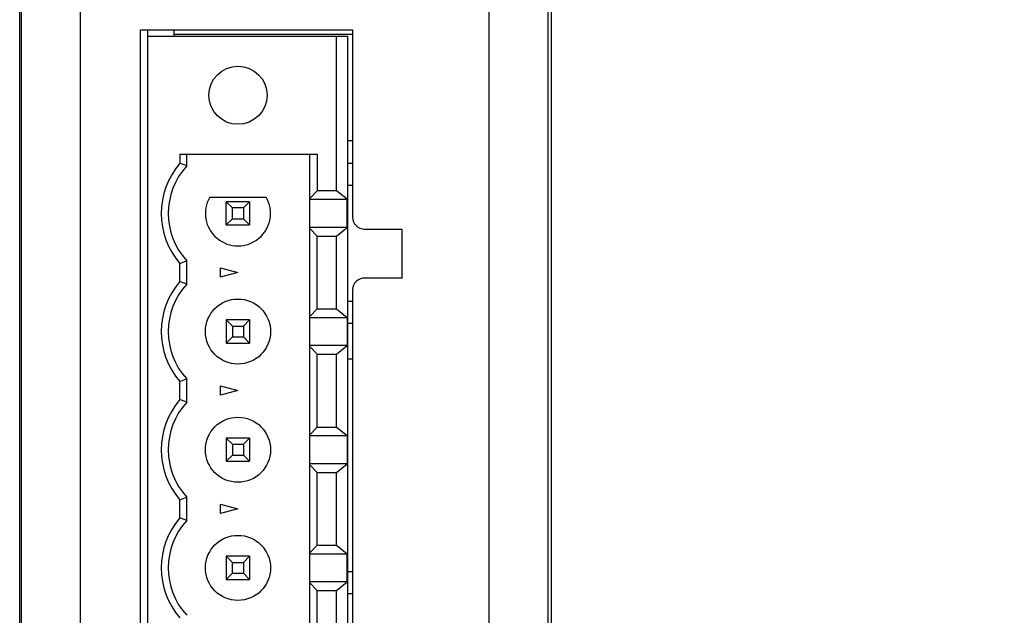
# Model space of a CAD drawing. Header units: inches. Extents: x 0 to 22, y 0 to 17.
# Tile 36 of 56: x 14.7 to 16.3, y 7.6 to 8.6. Entities that reach past the tile are written whole.
import ezdxf

# ---------------------------------------------------------------- set-up
doc = ezdxf.new("R2010")
doc.units = ezdxf.units.IN
doc.header["$LTSCALE"] = 1.21
doc.header["$MEASUREMENT"] = 0
doc.layers.get('0').update_dxf_attribs({"linetype": 'CONTINUOUS'})
doc.layers.add('DIMENSIONS', color=7, linetype='CONTINUOUS')
doc.styles.get("Standard").update_dxf_attribs({"font": 'txt', "width": 0.8})
doc.dimstyles.new('DIMSTYLE_1', dxfattribs={"dimtxt": 0.125, "dimasz": 0.18, "dimexe": 0.125, "dimexo": 0.0625, "dimgap": 0.0625, "dimtad": 0, "dimtih": 1, "dimtoh": 1, "dimdec": 3, "dimzin": 4, "dimdsep": 46, "dimtxsty": 'STANDARD', "dimblk": '_FILLED', "dimblk1": '_FILLED', "dimblk2": '_FILLED', "dimcen": 0.09, "dimadec": 0, "dimazin": 0, "dimtp": 0.01, "dimtm": 0.01, "dimtfac": 1, "dimtdec": 3, "dimtofl": 0, "dimtmove": 0, "dimatfit": 3, "dimldrblk": '_FILLED', "dimfxl": 1, "dimtolj": 1, "dimtzin": 4, "dimarcsym": 0})

# ---------------------------------------------------------------- blocks, each defined once
blk = doc.blocks.new('_FILLED')
at = {"color": 0, "linetype": 'ByBlock'}
blk.add_solid([(0, 0), (-1, 0.17361), (-1, -0.17361)], dxfattribs=at)
blk = doc.blocks.new('*D4')
at = {"layer": 'DIMENSIONS', "color": 2, "linetype": 'Continuous', "transparency": 16777216}
for p, q in [((15.5434, 9.3554), (17.2059, 9.3554)), ((17.0809, 9.3554), (17.0809, 8.0643)), ((17.0809, 5.8864), (17.0809, 7.8143)), ((15.5434, 5.8864), (17.2059, 5.8864))]:
    blk.add_line(p, q, dxfattribs=at)
at = {"layer": 'DIMENSIONS', "color": 2, "linetype": 'Continuous', "transparency": 16777216, "xscale": 0.18, "yscale": 0.18, "zscale": 0.18}
for p, rotation in [((17.0809, 9.3554), 90), ((17.0809, 5.8864), 270)]:
    blk.add_blockref('_FILLED', p, dxfattribs=dict(at, rotation=rotation))
at = {"layer": 'DIMENSIONS', "color": 2, "linetype": 'Continuous', "transparency": 16777216, "insert": (17.0809, 8.0018), "char_height": 0.125, "width": 1.325, "attachment_point": 2, "line_spacing_factor": 0.9}
blk.add_mtext('3.469{\\Ftxt.shx;\\W1.000000;\\H0.125000; }[88.11]', dxfattribs=at)

msp = doc.modelspace()

# ---------------------------------------------------------------- linework, layer by layer
at = {"color": 6, "linetype": 'Continuous'}
for p, q in [((14.6809, 5.9864), (14.6809, 9.2554)), ((15.5809, 5.9864), (15.5809, 9.2554)), ((14.6834, 9.2104), (14.6834, 6.0314)), ((14.7834, 9.2104), (14.7834, 6.0314)), ((15.4748, 9.2104), (15.4748, 6.0314)), ((15.5748, 9.2104), (15.5748, 6.0314)), ((14.8854, 8.6164), (15.2444, 8.6164)), ((14.8979, 6.1964), (14.8979, 8.6164)), ((14.9419, 8.6164), (14.9419, 8.6059)), ((15.2444, 8.6164), (15.2444, 8.2994)), ((14.8979, 8.6059), (15.2365, 8.6059)), ((14.9419, 8.6092), (15.2444, 8.6092)), ((15.2168, 8.3443), (15.2168, 8.6059)), ((15.2365, 6.2059), (15.2365, 8.6059)), ((15.2365, 8.4294), (15.2444, 8.4294)), ((14.9518, 8.4059), (14.9518, 8.3908)), ((14.9518, 8.4059), (15.1843, 8.4059)), ((14.9636, 8.3862), (14.9636, 8.4059)), ((15.172, 6.4059), (15.172, 8.4059)), ((15.1843, 8.4059), (15.1843, 8.3443)), ((15.2365, 8.3909), (15.2444, 8.3909)), ((15.2365, 8.3534), (15.2444, 8.3534)), ((15.0025, 8.3335), (15.098, 8.3335)), ((15.1843, 8.3443), (15.172, 8.3313)), ((15.2168, 8.3443), (15.1843, 8.3443)), ((15.2354, 8.3298), (15.2168, 8.3443)), ((15.0306, 8.2863), (15.0306, 8.3256)), ((15.0306, 8.3256), (15.0411, 8.3151)), ((15.0699, 8.3256), (15.0306, 8.3256)), ((15.0594, 8.3151), (15.0699, 8.3256)), ((15.0699, 8.3256), (15.0699, 8.2863)), ((15.172, 8.3298), (15.2354, 8.3298)), ((15.2354, 8.2821), (15.2354, 8.3298)), ((15.0411, 8.2968), (15.0411, 8.3151)), ((15.0594, 8.3151), (15.0411, 8.3151)), ((15.0594, 8.3151), (15.0594, 8.2968)), ((15.0306, 8.2863), (15.0411, 8.2968)), ((15.0306, 8.2863), (15.0699, 8.2863)), ((15.0411, 8.2968), (15.0594, 8.2968)), ((15.0699, 8.2863), (15.0594, 8.2968)), ((15.2354, 8.2821), (15.172, 8.2821)), ((15.2168, 8.2676), (15.2354, 8.2821)), ((15.172, 8.2806), (15.1843, 8.2676)), ((15.1843, 8.1443), (15.1843, 8.2676)), ((15.1843, 8.2676), (15.2168, 8.2676)), ((15.2168, 8.1443), (15.2168, 8.2676)), ((15.2644, 8.2794), (15.3274, 8.2794)), ((15.3274, 8.2794), (15.3274, 8.1964)), ((14.9518, 8.1908), (14.9518, 8.2211)), ((14.9636, 8.1862), (14.9636, 8.2256)), ((15.3274, 8.1964), (15.2644, 8.1964)), ((15.2444, 8.1764), (15.2444, 6.6364)), ((15.2365, 8.1575), (15.2444, 8.1575)), ((15.1843, 8.1443), (15.172, 8.1313)), ((15.1843, 8.1443), (15.2168, 8.1443)), ((15.2168, 8.1443), (15.2354, 8.1298)), ((15.0306, 8.1256), (15.0306, 8.0863)), ((15.0306, 8.1256), (15.0411, 8.1151)), ((15.0699, 8.1256), (15.0306, 8.1256)), ((15.0594, 8.1151), (15.0699, 8.1256)), ((15.0699, 8.1256), (15.0699, 8.0863)), ((15.172, 8.1298), (15.2354, 8.1298)), ((15.2354, 8.1298), (15.2354, 8.0821)), ((15.2365, 8.1199), (15.2444, 8.1199)), ((15.0411, 8.1151), (15.0411, 8.0968)), ((15.0411, 8.1151), (15.0594, 8.1151)), ((15.0594, 8.1151), (15.0594, 8.0968)), ((15.0306, 8.0863), (15.0411, 8.0968)), ((15.0306, 8.0863), (15.0699, 8.0863)), ((15.0411, 8.0968), (15.0594, 8.0968)), ((15.0699, 8.0863), (15.0594, 8.0968)), ((15.2354, 8.0821), (15.172, 8.0821)), ((15.2168, 8.0676), (15.2354, 8.0821)), ((15.172, 8.0806), (15.1843, 8.0676)), ((15.1843, 7.9443), (15.1843, 8.0676)), ((15.1843, 8.0676), (15.2168, 8.0676)), ((15.2168, 7.9443), (15.2168, 8.0676)), ((15.2365, 8.0599), (15.2444, 8.0599)), ((14.9518, 7.9908), (14.9518, 8.0211)), ((14.9636, 7.9862), (14.9636, 8.0256)), ((15.1843, 7.9443), (15.172, 7.9313)), ((15.1843, 7.9443), (15.2168, 7.9443)), ((15.2168, 7.9443), (15.2354, 7.9298)), ((15.0306, 7.9256), (15.0306, 7.8863)), ((15.0306, 7.9256), (15.0411, 7.9151)), ((15.0699, 7.9256), (15.0306, 7.9256)), ((15.0594, 7.9151), (15.0699, 7.9256)), ((15.0699, 7.9256), (15.0699, 7.8863)), ((15.172, 7.9298), (15.2354, 7.9298)), ((15.2354, 7.9298), (15.2354, 7.8821)), ((15.0411, 7.9151), (15.0411, 7.8968)), ((15.0411, 7.9151), (15.0594, 7.9151)), ((15.0594, 7.9151), (15.0594, 7.8968)), ((15.0306, 7.8863), (15.0411, 7.8968)), ((15.0306, 7.8863), (15.0699, 7.8863)), ((15.0411, 7.8968), (15.0594, 7.8968)), ((15.0699, 7.8863), (15.0594, 7.8968)), ((15.2354, 7.8821), (15.172, 7.8821)), ((15.2168, 7.8676), (15.2354, 7.8821)), ((15.172, 7.8806), (15.1843, 7.8676)), ((15.1843, 7.7443), (15.1843, 7.8676)), ((15.1843, 7.8676), (15.2168, 7.8676)), ((15.2168, 7.7443), (15.2168, 7.8676)), ((14.9518, 7.7908), (14.9518, 7.8211)), ((14.9636, 7.7862), (14.9636, 7.8256)), ((15.1843, 7.7443), (15.172, 7.7313)), ((15.1843, 7.7443), (15.2168, 7.7443)), ((15.2168, 7.7443), (15.2354, 7.7298)), ((15.0306, 7.7256), (15.0306, 7.6863)), ((15.0306, 7.7256), (15.0411, 7.7151)), ((15.0699, 7.7256), (15.0306, 7.7256)), ((15.0594, 7.7151), (15.0699, 7.7256)), ((15.0699, 7.7256), (15.0699, 7.6863)), ((15.172, 7.7298), (15.2354, 7.7298)), ((15.2354, 7.6821), (15.2354, 7.7298)), ((15.0411, 7.6968), (15.0411, 7.7151)), ((15.0411, 7.7151), (15.0594, 7.7151)), ((15.0594, 7.7151), (15.0594, 7.6968)), ((15.2365, 7.6999), (15.2444, 7.6999)), ((15.0306, 7.6863), (15.0411, 7.6968)), ((15.0306, 7.6863), (15.0699, 7.6863)), ((15.0411, 7.6968), (15.0594, 7.6968)), ((15.0699, 7.6863), (15.0594, 7.6968)), ((15.2354, 7.6821), (15.172, 7.6821)), ((15.2168, 7.6676), (15.2354, 7.6821)), ((15.172, 7.6806), (15.1843, 7.6676)), ((15.1843, 7.5443), (15.1843, 7.6676)), ((15.1843, 7.6676), (15.2168, 7.6676)), ((15.2168, 7.5443), (15.2168, 7.6676)), ((15.2365, 7.6624), (15.2444, 7.6624))]:
    msp.add_line(p, q, dxfattribs=at)
at = {"color": 7, "linetype": 'Continuous'}
for p, q in [((14.8854, 6.1964), (14.8854, 8.6164)), ((15.0207, 8.198), (15.0207, 8.2139)), ((15.0207, 8.2139), (15.0503, 8.2059)), ((15.0503, 8.2059), (15.0207, 8.198)), ((15.0207, 7.998), (15.0207, 8.0139)), ((15.0207, 8.0139), (15.0503, 8.0059)), ((15.0503, 8.0059), (15.0207, 7.998)), ((15.0207, 7.798), (15.0207, 7.8139)), ((15.0207, 7.8139), (15.0503, 7.8059)), ((15.0503, 7.8059), (15.0207, 7.798))]:
    msp.add_line(p, q, dxfattribs=at)
at = {"color": 6, "linetype": 'Continuous'}
for centre, radius in [((15.0503, 8.5059), 0.0492), ((15.0503, 8.1059), 0.0551), ((15.0503, 7.9059), 0.0551), ((15.0503, 7.7059), 0.0551)]:
    msp.add_circle(centre, radius, dxfattribs=at)
for centre, radius, start, end in [((15.0503, 8.3059), 0.1299, 139.2509, 220.7491), ((15.0503, 8.3059), 0.1181, 137.1666, 222.8334), ((14.7098, 7.7387), 0.6956, 68.5973, 69.6386), ((15.0503, 8.3059), 0.0551, 150, 30), ((15.2644, 8.2994), 0.02, 180, 270), ((14.7098, 8.8732), 0.6955, 290.361, 291.4024), ((15.0503, 8.1059), 0.1299, 139.2509, 220.7491), ((15.0503, 8.1059), 0.1181, 137.1666, 222.8334), ((14.7098, 7.5387), 0.6956, 68.5973, 69.6386), ((15.2644, 8.1764), 0.02, 90, 180), ((14.7098, 8.6732), 0.6955, 290.361, 291.4024), ((15.0503, 7.9059), 0.1299, 139.2509, 220.7491), ((15.0503, 7.9059), 0.1181, 137.1666, 222.8334), ((14.7098, 7.3387), 0.6956, 68.5973, 69.6386), ((14.7098, 8.4732), 0.6955, 290.361, 291.4024), ((15.0503, 7.7059), 0.1299, 139.2509, 220.7491), ((15.0503, 7.7059), 0.1181, 137.1666, 222.8334), ((14.7098, 7.1387), 0.6956, 68.5973, 69.6386)]:
    msp.add_arc(centre, radius, start, end, dxfattribs=at)

# ---------------------------------------------------------------- dimensions: what is measured, and where the dimension line sits
at = {"layer": 'DIMENSIONS', "color": 2, "linetype": 'Continuous'}
dim = msp.add_linear_dim(base=(17.0809, 9.3554), p1=(15.4809, 5.8864), p2=(15.4809, 9.3554), angle=90, dimstyle='DIMSTYLE_1', dxfattribs=at)
dim.commit()
dim.dimension.update_dxf_attribs({"geometry": '*D4', "text_midpoint": (17.0809, 7.9393), "dimtype": 160})

doc.saveas('drawing.dxf')
